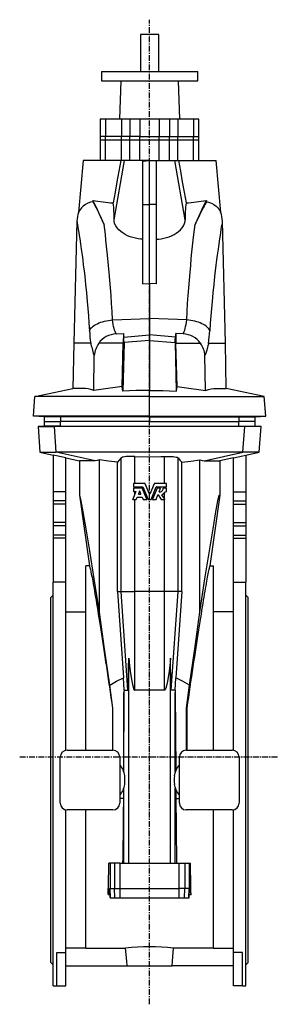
# Model space of a CAD drawing. Extents: x 390 to 2756, y 600 to 3814.
# Tile 3 of 3: x 2194 to 2756, y 1672 to 3814. Entities that reach past the tile are written whole.
import ezdxf

# ---------------------------------------------------------------- set-up
doc = ezdxf.new("R2010")
doc.units = 0
doc.linetypes.add('CENTERX2', pattern=[20.32, 12.7, -2.54, 2.54, -2.54])
doc.layers.get('0').update_dxf_attribs({"linetype": 'CONTINUOUS'})

msp = doc.modelspace()

# ---------------------------------------------------------------- linework, layer by layer
at = {"color": 7, "linetype": 'CENTERX2'}
for p, q in [((2477.1, 1671.6), (2477.1, 3813.5)), ((2755.5, 2209.5), (2193.8, 2209.5))]:
    msp.add_line(p, q, dxfattribs=at)
at = {"color": 7, "linetype": 'CONTINUOUS'}
for p, q in [((2457.1, 3781.5), (2457.1, 3700.5)), ((2497.1, 3781.5), (2457.1, 3781.5)), ((2497.1, 3700.5), (2497.1, 3781.5)), ((2372.1, 3700.5), (2372.1, 3680.5)), ((2372.1, 3700.5), (2582.1, 3700.5)), ((2582.1, 3680.5), (2582.1, 3700.5)), ((2372.1, 3680.5), (2582.1, 3680.5)), ((2414.1, 3680.5), (2411.2, 3597.5)), ((2543, 3597.5), (2540.2, 3680.5)), ((2369.6, 3597.5), (2369.6, 3559.5)), ((2381.2, 3597.5), (2369.6, 3597.5)), ((2415.7, 3597.5), (2381.2, 3597.5)), ((2381.2, 3597.5), (2381.2, 3559.5)), ((2434, 3597.5), (2415.7, 3597.5)), ((2415.7, 3597.5), (2415.7, 3559.5)), ((2456, 3597.5), (2434, 3597.5)), ((2434, 3597.5), (2434, 3559.5)), ((2498.2, 3597.5), (2456, 3597.5)), ((2456, 3597.5), (2456, 3559.5)), ((2520.2, 3597.5), (2498.2, 3597.5)), ((2498.2, 3597.5), (2498.2, 3559.5)), ((2538.5, 3597.5), (2520.2, 3597.5)), ((2520.2, 3597.5), (2520.2, 3559.5)), ((2573.1, 3597.5), (2538.5, 3597.5)), ((2538.5, 3597.5), (2538.5, 3559.5)), ((2584.6, 3597.5), (2573.1, 3597.5)), ((2573.1, 3597.5), (2573.1, 3559.5)), ((2584.6, 3559.5), (2584.6, 3597.5)), ((2369.6, 3559.5), (2369.6, 3552.5)), ((2381.2, 3559.5), (2369.6, 3559.5)), ((2415.7, 3559.5), (2381.2, 3559.5)), ((2381.2, 3552.5), (2381.2, 3559.5)), ((2434, 3559.5), (2415.7, 3559.5)), ((2415.7, 3552.5), (2415.7, 3559.5)), ((2456, 3559.5), (2434, 3559.5)), ((2434, 3552.5), (2434, 3559.5)), ((2456, 3559.5), (2498.2, 3559.5)), ((2456, 3552.5), (2456, 3559.5)), ((2498.2, 3552.5), (2498.2, 3559.5)), ((2498.2, 3559.5), (2520.2, 3559.5)), ((2520.2, 3552.5), (2520.2, 3559.5)), ((2520.2, 3559.5), (2538.5, 3559.5)), ((2538.5, 3552.5), (2538.5, 3559.5)), ((2538.5, 3559.5), (2573.1, 3559.5)), ((2573.1, 3552.5), (2573.1, 3559.5)), ((2573.1, 3559.5), (2584.6, 3559.5)), ((2584.6, 3552.5), (2584.6, 3559.5)), ((2369.6, 3552.5), (2369.6, 3507.5)), ((2369.6, 3552.5), (2381.2, 3552.5)), ((2381.2, 3507.5), (2381.2, 3552.5)), ((2381.2, 3552.5), (2415.7, 3552.5)), ((2415.7, 3507.5), (2415.7, 3552.5)), ((2415.7, 3552.5), (2434, 3552.5)), ((2434, 3552.5), (2456, 3552.5)), ((2434, 3507.5), (2434, 3552.5)), ((2456, 3507.5), (2456, 3552.5)), ((2456, 3552.5), (2498.2, 3552.5)), ((2498.2, 3507.5), (2498.2, 3552.5)), ((2498.2, 3552.5), (2520.2, 3552.5)), ((2520.2, 3507.5), (2520.2, 3552.5)), ((2520.2, 3552.5), (2538.5, 3552.5)), ((2538.5, 3507.5), (2538.5, 3552.5)), ((2538.5, 3552.5), (2573.1, 3552.5)), ((2573.1, 3507.5), (2573.1, 3552.5)), ((2573.1, 3552.5), (2584.6, 3552.5)), ((2584.6, 3507.5), (2584.6, 3552.5)), ((2332.1, 3507.5), (2322.2, 3394.2)), ((2414.1, 3507.5), (2332.1, 3507.5)), ((2399.6, 3378.1), (2422.3, 3507.5)), ((2422.3, 3507.5), (2414.1, 3507.5)), ((2477.1, 3507.5), (2422.3, 3507.5)), ((2462.1, 3506.1), (2477.1, 3507.5)), ((2462.1, 3411.8), (2462.1, 3506.1)), ((2492.1, 3506.1), (2477.1, 3507.5)), ((2477.1, 3411.8), (2477.1, 3507.5)), ((2477.1, 3507.5), (2531.9, 3507.5)), ((2492.1, 3411.8), (2492.1, 3506.1)), ((2531.9, 3507.5), (2540.2, 3507.5)), ((2554.6, 3378.1), (2531.9, 3507.5)), ((2540.2, 3507.5), (2622.1, 3507.5)), ((2632, 3394.2), (2622.1, 3507.5)), ((2353.4, 3420.5), (2353.4, 3417.4)), ((2462.1, 3239.1), (2462.1, 3411.8)), ((2462.1, 3411.8), (2477.1, 3411.8)), ((2477.1, 3239.5), (2477.1, 3411.8)), ((2492.1, 3411.8), (2477.1, 3411.8)), ((2492.1, 3239.1), (2492.1, 3411.8)), ((2600.8, 3420.5), (2600.8, 3417.4)), ((2318.6, 3375.6), (2311.6, 3109.5)), ((2642.6, 3109.5), (2635.7, 3375.6)), ((2462.1, 3239.1), (2477.1, 3239.5)), ((2477.1, 3239.5), (2477.1, 3163.8)), ((2492.1, 3239.1), (2477.1, 3239.5)), ((2396.4, 3160.6), (2477.1, 3163.8)), ((2477.1, 3163.8), (2477.1, 3128)), ((2557.9, 3160.6), (2477.1, 3163.8)), ((2404.1, 3129.9), (2420.2, 3130.6)), ((2420.2, 3130.6), (2419.7, 3109.5)), ((2420.6, 3123.2), (2477.1, 3128)), ((2477.1, 3128), (2477.1, 3115.4)), ((2533.6, 3123.2), (2477.1, 3128)), ((2534, 3130.6), (2534.5, 3109.5)), ((2550.2, 3129.9), (2534, 3130.6)), ((2311.6, 3109.5), (2309.9, 3011.6)), ((2348.6, 3109.5), (2311.6, 3109.5)), ((2419.7, 3109.5), (2366.2, 3109.5)), ((2417.3, 3015.9), (2419.7, 3109.5)), ((2421.7, 3111.2), (2418.9, 3005.1)), ((2477.1, 3115.4), (2421.7, 3111.2)), ((2477.1, 3115.4), (2477.1, 3007.1)), ((2477.1, 3115.4), (2532.5, 3111.2)), ((2532.5, 3111.2), (2535.3, 3005.1)), ((2536.9, 3015.9), (2534.5, 3109.5)), ((2534.5, 3109.5), (2588.1, 3109.5)), ((2605.6, 3109.5), (2642.6, 3109.5)), ((2644.3, 3011.6), (2642.6, 3109.5)), ((2355.3, 3006.8), (2356.4, 3083.1)), ((2598.9, 3006.8), (2597.8, 3083.1)), ((2227.1, 2994), (2309.9, 3011.6)), ((2477.1, 2994), (2477.1, 3007.1)), ((2727.1, 2994), (2644.3, 3011.6)), ((2224.1, 2951.1), (2227.1, 2994)), ((2477.1, 2994), (2227.1, 2994)), ((2477.1, 2994), (2727.1, 2994)), ((2477.1, 2951.1), (2477.1, 2994)), ((2730.1, 2951.1), (2727.1, 2994)), ((2247.1, 2949.5), (2224.1, 2951.1)), ((2477.1, 2951.1), (2224.1, 2951.1)), ((2247.1, 2949.5), (2247.1, 2939.5)), ((2282.6, 2949.5), (2247.1, 2949.5)), ((2247.1, 2939.5), (2247.1, 2929.5)), ((2247.1, 2939.5), (2282.5, 2939.5)), ((2282.6, 2939.5), (2282.5, 2939.5)), ((2282.5, 2929.5), (2282.5, 2939.5)), ((2318, 2949.5), (2282.6, 2949.5)), ((2282.6, 2949.5), (2282.6, 2949.5)), ((2282.6, 2949.5), (2282.6, 2939.5)), ((2477.1, 2939.5), (2282.6, 2939.5)), ((2477.1, 2949.5), (2318, 2949.5)), ((2477.1, 2951.1), (2730.1, 2951.1)), ((2477.1, 2949.5), (2477.1, 2951.1)), ((2477.1, 2949.5), (2636.2, 2949.5)), ((2477.1, 2949.5), (2477.1, 2939.5)), ((2477.1, 2939.5), (2671.7, 2939.5)), ((2636.2, 2949.5), (2671.7, 2949.5)), ((2671.7, 2949.5), (2707.1, 2949.5)), ((2671.7, 2949.5), (2671.7, 2949.5)), ((2671.7, 2949.5), (2671.7, 2939.5)), ((2671.7, 2939.5), (2671.7, 2939.5)), ((2671.7, 2929.5), (2671.7, 2939.5)), ((2707.1, 2939.5), (2671.7, 2939.5)), ((2707.1, 2949.5), (2730.1, 2951.1)), ((2707.1, 2939.5), (2707.1, 2949.5)), ((2707.1, 2929.5), (2707.1, 2939.5)), ((2247.1, 2929.5), (2234.2, 2928.5)), ((2234.2, 2928.5), (2238.1, 2872.5)), ((2234.2, 2928.5), (2269.8, 2928.5)), ((2282.5, 2929.5), (2247.1, 2929.5)), ((2269.8, 2928.5), (2282.5, 2929.5)), ((2684.5, 2928.5), (2269.8, 2928.5)), ((2273.6, 2872.5), (2269.8, 2928.5)), ((2282.5, 2929.5), (2671.7, 2929.5)), ((2671.7, 2929.5), (2707.1, 2929.5)), ((2684.5, 2928.5), (2671.7, 2929.5)), ((2680.6, 2872.5), (2684.5, 2928.5)), ((2720.1, 2928.5), (2684.5, 2928.5)), ((2720.1, 2928.5), (2707.1, 2929.5)), ((2716.1, 2872.5), (2720.1, 2928.5)), ((2238.1, 2872.5), (2267.1, 2866.3)), ((2238.1, 2872.5), (2273.6, 2872.5)), ((2680.6, 2872.5), (2273.6, 2872.5)), ((2358.4, 2854.2), (2273.6, 2872.5)), ((2595.8, 2854.2), (2680.6, 2872.5)), ((2716.1, 2872.5), (2680.6, 2872.5)), ((2687.1, 2866.3), (2716.1, 2872.5)), ((2267.1, 2866.4), (2267.1, 2786.6)), ((2294.6, 2786.6), (2294.6, 2860.5)), ((2294.6, 2860.4), (2324.1, 2854.2)), ((2324.1, 2854.2), (2324.1, 2778.9)), ((2367.8, 2524.6), (2367.8, 2856.3)), ((2406.8, 2569.5), (2406.8, 2850.8)), ((2415, 2569.5), (2415, 2860.2)), ((2444.7, 2804.5), (2444.7, 2863.5)), ((2509.6, 2804.5), (2509.6, 2863.5)), ((2539.3, 2569.5), (2539.3, 2860.2)), ((2547.4, 2569.5), (2547.4, 2850.8)), ((2586.5, 2524.6), (2586.5, 2856.3)), ((2659.6, 2860.4), (2630.1, 2854.2)), ((2630.1, 2854.2), (2630.1, 2778.9)), ((2659.6, 2786.6), (2659.6, 2860.5)), ((2687.1, 2866.4), (2687.1, 2786.6)), ((2267.1, 2786.6), (2267.1, 2766.7)), ((2294.6, 2786.6), (2267.1, 2786.6)), ((2294.6, 2766.7), (2294.6, 2786.6)), ((2447, 2786.9), (2440.2, 2770.4)), ((2442.1, 2804.1), (2442.1, 2797.6)), ((2442.1, 2794.2), (2442.1, 2787.8)), ((2467.1, 2804.5), (2442.5, 2804.5)), ((2442.5, 2797.3), (2462.2, 2797.3)), ((2460.5, 2794.6), (2442.5, 2794.6)), ((2442.5, 2787.4), (2446.7, 2787.4)), ((2444.7, 2794.6), (2444.7, 2797.3)), ((2444.7, 2781.2), (2444.7, 2787.4)), ((2455.1, 2787.7), (2452.8, 2782.1)), ((2458.1, 2782.1), (2455.8, 2787.7)), ((2470.7, 2770.4), (2460.8, 2794.4)), ((2462.6, 2797), (2473.7, 2770.1)), ((2476.8, 2781.5), (2467.4, 2804.2)), ((2486.9, 2804.2), (2477.5, 2781.5)), ((2480.5, 2770.1), (2491.7, 2797)), ((2493.4, 2794.4), (2483.5, 2770.4)), ((2513.7, 2804.5), (2487.2, 2804.5)), ((2492, 2797.3), (2513.7, 2797.3)), ((2500.8, 2794.6), (2493.8, 2794.6)), ((2498, 2786.5), (2501.1, 2794.1)), ((2513.7, 2794.6), (2506.9, 2794.6)), ((2509.6, 2794.6), (2509.6, 2797.3)), ((2509.6, 2771.2), (2509.6, 2784.6)), ((2511.7, 2787.4), (2513.7, 2787.4)), ((2514.1, 2797.6), (2514.1, 2804.1)), ((2514.1, 2787.8), (2514.1, 2794.2)), ((2659.6, 2766.7), (2659.6, 2786.6)), ((2659.6, 2786.6), (2687.1, 2786.6)), ((2687.1, 2786.6), (2687.1, 2766.7)), ((2267.1, 2766.7), (2267.1, 2759.4)), ((2294.6, 2766.7), (2267.1, 2766.7)), ((2294.6, 2759.4), (2294.6, 2766.7)), ((2324.1, 2778.9), (2345.7, 2625.3)), ((2440.5, 2769.9), (2447.5, 2769.9)), ((2444.7, 2569.5), (2444.7, 2769.9)), ((2447.9, 2770.1), (2449.8, 2774.7)), ((2450.1, 2774.9), (2460.8, 2774.9)), ((2453.1, 2781.6), (2457.8, 2781.6)), ((2461.2, 2774.7), (2463.1, 2770.1)), ((2463.4, 2769.9), (2470.4, 2769.9)), ((2474.1, 2769.9), (2480.2, 2769.9)), ((2483.8, 2769.9), (2490.9, 2769.9)), ((2491.2, 2770.1), (2495.3, 2780.1)), ((2496, 2780.2), (2502.4, 2770.1)), ((2502.7, 2769.9), (2509.7, 2769.9)), ((2510, 2770.4), (2503.9, 2780.1)), ((2509.6, 2569.5), (2509.6, 2769.9)), ((2630.1, 2778.9), (2608.5, 2625.3)), ((2659.6, 2759.4), (2659.6, 2766.7)), ((2659.6, 2766.7), (2687.1, 2766.7)), ((2687.1, 2766.7), (2687.1, 2759.4)), ((2267.1, 2759.4), (2267.1, 2719.5)), ((2294.6, 2759.4), (2267.1, 2759.4)), ((2294.6, 2719.5), (2294.6, 2759.4)), ((2659.6, 2719.5), (2659.6, 2759.4)), ((2659.6, 2759.4), (2687.1, 2759.4)), ((2687.1, 2759.4), (2687.1, 2719.5)), ((2267.1, 2719.5), (2267.1, 2712.2)), ((2294.6, 2719.5), (2267.1, 2719.5)), ((2267.1, 2712.2), (2267.1, 2692.3)), ((2294.6, 2712.2), (2267.1, 2712.2)), ((2294.6, 2712.2), (2294.6, 2719.5)), ((2294.6, 2692.3), (2294.6, 2712.2)), ((2659.6, 2712.2), (2659.6, 2719.5)), ((2659.6, 2719.5), (2687.1, 2719.5)), ((2659.6, 2692.3), (2659.6, 2712.2)), ((2659.6, 2712.2), (2687.1, 2712.2)), ((2687.1, 2719.5), (2687.1, 2712.2)), ((2687.1, 2712.2), (2687.1, 2692.3)), ((2267.1, 2692.3), (2267.1, 2686)), ((2294.6, 2692.3), (2267.1, 2692.3)), ((2267.1, 2686), (2267.1, 2589.8)), ((2294.6, 2686), (2267.1, 2686)), ((2294.6, 2686), (2294.6, 2692.3)), ((2294.6, 2589.8), (2294.6, 2686)), ((2659.6, 2686), (2659.6, 2692.3)), ((2659.6, 2692.3), (2687.1, 2692.3)), ((2659.6, 2589.8), (2659.6, 2686)), ((2659.6, 2686), (2687.1, 2686)), ((2687.1, 2692.3), (2687.1, 2686)), ((2687.1, 2686), (2687.1, 2589.8)), ((2345.7, 2625.3), (2338.1, 2625.3)), ((2338.1, 2224.5), (2338.1, 2625.3)), ((2608.5, 2625.3), (2616.1, 2625.3)), ((2616.1, 2224.5), (2616.1, 2625.3)), ((2267.1, 1712), (2267.1, 2589.8)), ((2294.6, 2589.8), (2267.1, 2589.8)), ((2294.6, 2224.2), (2294.6, 2589.8)), ((2659.6, 2224.2), (2659.6, 2589.8)), ((2659.6, 2589.8), (2687.1, 2589.8)), ((2687.1, 1712), (2687.1, 2589.8)), ((2267.1, 2561.5), (2262.1, 2556.5)), ((2262.1, 1762.5), (2262.1, 2556.5)), ((2406.8, 2569.5), (2415, 2569.5)), ((2406.8, 2569.5), (2420.3, 2381.6)), ((2415, 2569.5), (2444.7, 2569.5)), ((2429.8, 2354.9), (2415, 2569.5)), ((2509.6, 2569.5), (2444.7, 2569.5)), ((2444.7, 2354.9), (2444.7, 2569.5)), ((2539.3, 2569.5), (2509.6, 2569.5)), ((2509.6, 2354.9), (2509.6, 2569.5)), ((2524.4, 2354.9), (2539.3, 2569.5)), ((2547.4, 2569.5), (2534, 2381.6)), ((2547.4, 2569.5), (2539.3, 2569.5)), ((2692.1, 2556.5), (2687.1, 2561.5)), ((2692.1, 1762.5), (2692.1, 2556.5)), ((2294.6, 2525.3), (2338.1, 2525.3)), ((2659.6, 2525.3), (2616.1, 2525.3)), ((2431.6, 1978.5), (2431.6, 2424.7)), ((2522.6, 1978.5), (2522.6, 2424.7)), ((2421.3, 2354.9), (2420.3, 2381.6)), ((2532.9, 2354.9), (2534, 2381.6)), ((2397, 2315.8), (2390.2, 2365.6)), ((2557.3, 2315.8), (2564.1, 2365.6)), ((2421.2, 2349.6), (2420.2, 2179.3)), ((2421.3, 2354.9), (2421.2, 2349.6)), ((2421.2, 2176.7), (2421.2, 2349.6)), ((2421.3, 2354.9), (2429.8, 2354.9)), ((2509.6, 2354.9), (2444.7, 2354.9)), ((2532.9, 2354.9), (2524.4, 2354.9)), ((2532.9, 2354.9), (2533.1, 2349.6)), ((2533.1, 2176.7), (2533.1, 2349.6)), ((2533.1, 2349.6), (2534.1, 2179.3)), ((2397, 2315.8), (2396.1, 2315.7)), ((2396.6, 2224.5), (2397, 2315.8)), ((2557.6, 2224.5), (2557.3, 2315.8)), ((2557.3, 2315.8), (2558.1, 2315.7)), ((2282.1, 2109.5), (2282.1, 2209.5)), ((2297.1, 2224.5), (2397.1, 2224.5)), ((2412.1, 2209.5), (2412.1, 2109.5)), ((2542.1, 2109.5), (2542.1, 2209.5)), ((2557.1, 2224.5), (2657.1, 2224.5)), ((2672.1, 2209.5), (2672.1, 2109.5)), ((2421.2, 1978.5), (2421.2, 2142.2)), ((2533.1, 1978.5), (2533.1, 2142.2)), ((2420, 2139.1), (2419.8, 2119.4)), ((2534.3, 2139.1), (2534.4, 2119.4)), ((2419.8, 2119.4), (2412.1, 2119.4)), ((2534.4, 2119.4), (2542.1, 2119.4)), ((2294.6, 1784.6), (2294.6, 2094.7)), ((2397.1, 2094.5), (2297.1, 2094.5)), ((2338.1, 1793.6), (2338.1, 2094.5)), ((2657.1, 2094.5), (2557.1, 2094.5)), ((2616.1, 1793.6), (2616.1, 2094.5)), ((2659.6, 1784.6), (2659.6, 2094.7)), ((2391.2, 1978.5), (2388.3, 1978.5)), ((2391.2, 1978.5), (2391.2, 1923.5)), ((2400.7, 1978.5), (2391.2, 1978.5)), ((2412.6, 1978.5), (2400.7, 1978.5)), ((2400.7, 1978.5), (2400.7, 1923.5)), ((2412.6, 1978.5), (2541.7, 1978.5)), ((2412.6, 1923.5), (2412.6, 1978.5)), ((2541.7, 1978.5), (2553.6, 1978.5)), ((2541.7, 1923.5), (2541.7, 1978.5)), ((2553.6, 1978.5), (2563, 1978.5)), ((2553.6, 1978.5), (2553.6, 1923.5)), ((2563, 1978.5), (2563, 1923.5)), ((2563, 1978.5), (2566, 1978.5)), ((2389.8, 1916.5), (2386.8, 1910.5)), ((2386.8, 1910.5), (2390.9, 1910.5)), ((2389.8, 1916.5), (2390, 1923.5)), ((2390.7, 1916.5), (2389.8, 1916.5)), ((2390, 1923.5), (2390.4, 1923.5)), ((2390.4, 1923.5), (2391.1, 1903.5)), ((2390.4, 1923.5), (2391.1, 1923.5)), ((2390.4, 1923.5), (2390.4, 1923.5)), ((2391.1, 1903.5), (2390.4, 1923.5)), ((2391.8, 1903.5), (2391.1, 1923.5)), ((2391.1, 1923.5), (2391.2, 1923.5)), ((2391.2, 1923.5), (2400.7, 1923.5)), ((2400.7, 1923.5), (2412.6, 1923.5)), ((2401.4, 1903.5), (2400.7, 1923.5)), ((2412.6, 1923.5), (2541.7, 1923.5)), ((2412.6, 1903.5), (2412.6, 1923.5)), ((2553.6, 1923.5), (2541.7, 1923.5)), ((2541.7, 1903.5), (2541.7, 1923.5)), ((2552.9, 1903.5), (2553.6, 1923.5)), ((2563, 1923.5), (2553.6, 1923.5)), ((2562.4, 1903.5), (2563.1, 1923.5)), ((2563, 1923.5), (2563.1, 1923.5)), ((2563.1, 1903.5), (2563.8, 1923.5)), ((2563.1, 1923.5), (2563.8, 1923.5)), ((2563.1, 1903.5), (2563.8, 1923.5)), ((2563.4, 1910.5), (2567.5, 1910.5)), ((2564.5, 1916.5), (2563.6, 1916.5)), ((2564.3, 1923.5), (2563.8, 1923.5)), ((2563.8, 1923.5), (2563.8, 1923.5)), ((2564.5, 1916.5), (2564.3, 1923.5)), ((2564.5, 1916.5), (2567.5, 1910.5)), ((2391.1, 1903.5), (2391.8, 1903.5)), ((2391.1, 1903.5), (2391.1, 1903.5)), ((2391.8, 1903.5), (2401.4, 1903.5)), ((2401.4, 1903.5), (2412.6, 1903.5)), ((2412.6, 1903.5), (2541.7, 1903.5)), ((2541.7, 1903.5), (2552.9, 1903.5)), ((2552.9, 1903.5), (2562.4, 1903.5)), ((2562.4, 1903.5), (2563.1, 1903.5)), ((2563.1, 1903.5), (2563.1, 1903.5)), ((2274.6, 1784.6), (2294.6, 1784.6)), ((2274.6, 1712), (2274.6, 1784.6)), ((2338.1, 1793.6), (2294.6, 1793.6)), ((2294.6, 1712), (2294.6, 1784.6)), ((2338.1, 1793.6), (2424.7, 1793.6)), ((2616.1, 1793.6), (2529.5, 1793.6)), ((2616.1, 1793.6), (2659.6, 1793.6)), ((2679.6, 1784.6), (2659.6, 1784.6)), ((2659.6, 1712), (2659.6, 1784.6)), ((2679.6, 1712), (2679.6, 1784.6)), ((2262.1, 1762.5), (2267.1, 1757.5)), ((2687.1, 1757.5), (2692.1, 1762.5)), ((2294.6, 1755.5), (2428.1, 1755.5)), ((2428.1, 1755.5), (2526.1, 1755.5)), ((2659.6, 1755.5), (2526.1, 1755.5)), ((2267.1, 1712), (2274.6, 1712)), ((2274.6, 1712), (2294.6, 1712)), ((2679.6, 1712), (2659.6, 1712)), ((2679.6, 1712), (2687.1, 1712))]:
    msp.add_line(p, q, dxfattribs=at)
for points in [[(2414.1, 3507.5), (2410, 3484.3), (2405.9, 3461.1), (2401.8, 3438), (2397.8, 3415)], [(2540.2, 3507.5), (2544.2, 3484.3), (2548.3, 3461.1), (2552.4, 3438), (2556.5, 3415)], [(2353.4, 3417.4), (2348.5, 3416.3), (2342.4, 3414.1), (2337, 3411.2), (2332.5, 3407.9), (2328.7, 3404.2), (2326.3, 3401.2), (2324.3, 3398.2), (2323, 3395.8), (2322.5, 3394.7), (2322.2, 3394.1), (2322.2, 3394.2)], [(2378, 3367.9), (2373.9, 3377.1), (2370, 3385.6), (2366.5, 3393.2), (2363.3, 3400.1), (2360.3, 3406.3), (2357.7, 3411.8), (2355.4, 3416.5), (2353.4, 3420.5)], [(2353.4, 3417.4), (2354.9, 3414.8), (2356.6, 3411.7), (2358.6, 3408.1), (2360.7, 3404), (2364.4, 3396.8), (2368.5, 3388.4), (2371.5, 3382.1), (2374.7, 3375.3), (2378, 3367.9)], [(2576.2, 3367.9), (2580.4, 3377.1), (2584.2, 3385.6), (2587.7, 3393.2), (2591, 3400.1), (2593.9, 3406.3), (2596.6, 3411.8), (2598.9, 3416.5), (2600.8, 3420.5)], [(2600.8, 3417.4), (2599.3, 3414.8), (2597.6, 3411.7), (2595.7, 3408.1), (2593.5, 3404), (2589.9, 3396.8), (2585.7, 3388.4), (2582.7, 3382.1), (2579.6, 3375.3), (2576.2, 3367.9)], [(2600.8, 3417.4), (2605.7, 3416.3), (2611.8, 3414.1), (2617.2, 3411.2), (2621.8, 3407.9), (2625.5, 3404.2), (2628, 3401.2), (2629.9, 3398.2), (2631.2, 3395.8), (2631.8, 3394.7), (2632, 3394.1), (2632, 3394.2)], [(2318.6, 3375.6), (2318.6, 3375.5), (2318.9, 3374.1), (2319.3, 3371.4), (2320, 3367.3), (2320.9, 3361.9), (2321.7, 3356.8), (2322.6, 3350.9), (2323.6, 3344.3), (2324.7, 3336.9), (2326.3, 3326.3), (2328, 3314.6), (2329.8, 3301.6), (2331.2, 3290.9), (2332.6, 3279.5), (2334.1, 3267.5), (2335.6, 3254.8), (2337.5, 3237.7), (2339.4, 3219.6), (2341.2, 3200.5), (2342.5, 3185.3), (2343.7, 3169.5), (2344.9, 3153.3), (2346, 3136.7)], [(2396.4, 3160.6), (2395.3, 3178.7), (2394.2, 3196.4), (2393, 3213.7), (2391.8, 3230.4), (2390.5, 3247.1), (2389.1, 3263.3), (2387.7, 3278.8), (2386.2, 3293.7), (2384.8, 3307.7), (2383.4, 3321.1), (2382, 3333.7), (2380.6, 3345.9), (2379.3, 3357.3), (2378, 3367.9)], [(2462.1, 3336.1), (2457.1, 3336.4), (2452.3, 3337), (2446.2, 3338), (2440.3, 3339.5), (2434.8, 3341.3), (2429.2, 3343.6), (2424, 3346.2), (2419.2, 3349), (2414.2, 3352.7), (2410, 3356.6), (2406.4, 3360.6), (2403.1, 3365.4), (2400.9, 3370.4), (2399.8, 3375.3), (2399.6, 3378.1)], [(2492.1, 3336.1), (2497.1, 3336.4), (2502, 3337), (2508.1, 3338), (2513.9, 3339.5), (2519.4, 3341.3), (2525.1, 3343.6), (2530.3, 3346.2), (2535, 3349), (2540, 3352.7), (2544.3, 3356.6), (2547.8, 3360.6), (2551.1, 3365.4), (2553.3, 3370.4), (2554.5, 3375.3), (2554.6, 3378.1)], [(2557.9, 3160.6), (2558.9, 3178.7), (2560, 3196.4), (2561.2, 3213.7), (2562.5, 3230.4), (2563.8, 3247.1), (2565.2, 3263.3), (2566.6, 3278.8), (2568, 3293.7), (2569.4, 3307.7), (2570.8, 3321.1), (2572.2, 3333.7), (2573.6, 3345.9), (2575, 3357.3), (2576.2, 3367.9)], [(2635.6, 3375.6), (2635.6, 3375.5), (2635.4, 3374.1), (2634.9, 3371.4), (2634.3, 3367.3), (2633.4, 3361.9), (2632.6, 3356.8), (2631.6, 3350.9), (2630.6, 3344.3), (2629.5, 3336.9), (2627.9, 3326.3), (2626.3, 3314.6), (2624.5, 3301.6), (2623.1, 3290.9), (2621.6, 3279.5), (2620.1, 3267.5), (2618.6, 3254.8), (2616.8, 3237.7), (2614.9, 3219.6), (2613.1, 3200.5), (2611.8, 3185.3), (2610.5, 3169.5), (2609.3, 3153.3), (2608.2, 3136.7)], [(2346, 3136.7), (2347, 3138.8), (2348.3, 3140.9), (2349.9, 3143), (2351.9, 3145), (2354.3, 3147), (2356.9, 3148.8), (2359.9, 3150.6), (2363.2, 3152.2), (2366.7, 3153.8), (2370.4, 3155.2), (2374.4, 3156.5), (2378.5, 3157.6), (2382.8, 3158.6), (2387.2, 3159.4), (2391.8, 3160.1), (2396.4, 3160.6)], [(2404.1, 3129.9), (2401.7, 3135.3), (2400.6, 3138.4), (2399.6, 3141.9), (2398.6, 3146), (2397.7, 3150.5), (2397, 3155.4), (2396.4, 3160.6)], [(2550.2, 3129.9), (2552.6, 3135.3), (2553.7, 3138.4), (2554.6, 3141.9), (2555.6, 3146), (2556.5, 3150.5), (2557.3, 3155.4), (2557.9, 3160.6)], [(2608.2, 3136.7), (2607.3, 3138.8), (2606, 3140.9), (2604.3, 3143), (2602.3, 3145), (2600, 3147), (2597.3, 3148.8), (2594.3, 3150.6), (2591.1, 3152.2), (2587.6, 3153.8), (2583.8, 3155.2), (2579.9, 3156.5), (2575.7, 3157.6), (2571.4, 3158.6), (2567, 3159.4), (2562.5, 3160.1), (2557.9, 3160.6)], [(2348.6, 3109.5), (2348.7, 3109.3), (2349.2, 3107.8), (2350, 3104.4), (2350.8, 3101), (2352.5, 3094.3), (2354.4, 3088.3), (2356.4, 3083.1)], [(2421.7, 3111.2), (2421.2, 3117.1), (2420.6, 3123.2)], [(2532.5, 3111.2), (2533.1, 3117.1), (2533.6, 3123.2)], [(2605.6, 3109.5), (2605.5, 3109.3), (2605.1, 3107.8), (2604.3, 3104.4), (2603.5, 3101), (2601.7, 3094.3), (2599.8, 3088.3), (2597.8, 3083.1)], [(2355.3, 3006.8), (2348.8, 3009.1), (2342.9, 3010.5), (2337.3, 3011.2), (2332.3, 3011.4), (2327.7, 3011.4), (2323.6, 3011.5), (2320.1, 3011.5), (2317, 3011.5), (2313.9, 3011.5), (2311.7, 3011.5), (2310.4, 3011.5), (2309.9, 3011.6)], [(2417.3, 3015.9), (2401.7, 3013.6), (2386.2, 3011.2), (2370.7, 3009), (2355.3, 3006.8)], [(2418.9, 3005.1), (2418.1, 3010.7), (2417.3, 3015.9)], [(2477.1, 3007.1), (2462.6, 3007.1), (2448, 3006.8), (2418.9, 3005.1)], [(2477.1, 3007.1), (2491.7, 3007.1), (2506.2, 3006.8), (2535.3, 3005.1)], [(2535.3, 3005.1), (2536.1, 3010.7), (2536.9, 3015.9)], [(2536.9, 3015.9), (2552.5, 3013.6), (2568, 3011.2), (2583.5, 3009), (2598.9, 3006.8)], [(2598.9, 3006.8), (2605.4, 3009.1), (2611.4, 3010.5), (2616.9, 3011.2), (2621.9, 3011.4), (2626.5, 3011.4), (2630.6, 3011.5), (2634.2, 3011.5), (2637.2, 3011.5), (2640.3, 3011.5), (2642.5, 3011.5), (2643.9, 3011.5), (2644.3, 3011.6)], [(2294.6, 2860.5), (2274, 2864.9), (2267.1, 2866.4)], [(2358.4, 2854.2), (2350.6, 2854.2), (2343.8, 2854.2), (2338, 2854.2), (2333.2, 2854.2), (2329.4, 2854.2), (2326.6, 2854.2), (2324.9, 2854.2), (2324.1, 2854.2)], [(2367.8, 2856.3), (2363, 2854.7), (2358.4, 2854.2)], [(2406.8, 2850.8), (2387.2, 2853.4), (2367.8, 2856.3)], [(2415, 2860.2), (2410.9, 2855.2), (2406.8, 2850.8)], [(2444.7, 2863.5), (2439.7, 2863.6), (2434.9, 2863.6), (2430.3, 2863.4), (2426.2, 2863.2), (2422.5, 2862.7), (2419.5, 2862.2), (2417.1, 2861.5), (2415.5, 2860.7), (2415, 2860.2)], [(2444.7, 2863.5), (2473, 2862.8), (2501.3, 2863.2), (2509.6, 2863.5)], [(2509.6, 2863.5), (2514.5, 2863.6), (2519.4, 2863.6), (2523.9, 2863.4), (2528.1, 2863.2), (2531.7, 2862.7), (2534.8, 2862.2), (2537.1, 2861.5), (2538.7, 2860.7), (2539.3, 2860.2)], [(2539.3, 2860.2), (2543.3, 2855.2), (2547.4, 2850.8)], [(2547.4, 2850.8), (2567, 2853.4), (2586.5, 2856.3)], [(2586.5, 2856.3), (2591.3, 2854.7), (2595.8, 2854.2)], [(2595.8, 2854.2), (2603.6, 2854.2), (2610.4, 2854.2), (2616.2, 2854.2), (2621, 2854.2), (2624.8, 2854.2), (2627.6, 2854.2), (2629.4, 2854.2), (2630.1, 2854.2)], [(2659.6, 2860.5), (2680.2, 2864.9), (2687.1, 2866.4)], [(2367.8, 2524.6), (2356.4, 2597.2), (2346.8, 2657.8), (2338.9, 2706.3), (2332.6, 2742.6), (2328.1, 2766.9), (2325.3, 2778.9), (2324.1, 2778.9)], [(2586.5, 2524.6), (2597.8, 2597.2), (2607.4, 2657.8), (2615.4, 2706.3), (2621.6, 2742.6), (2626.1, 2766.9), (2629, 2778.9), (2630.1, 2778.9)], [(2345.7, 2625.3), (2346, 2624.9), (2346.3, 2624), (2346.7, 2622.8), (2347.1, 2621.3), (2347.6, 2619.4), (2348.1, 2617.2), (2348.7, 2614.6), (2349.3, 2611.7), (2350, 2608.4), (2350.7, 2604.7), (2351.5, 2600.8), (2352.3, 2596.5), (2353.1, 2591.8), (2354, 2586.9), (2355, 2581.6), (2355.9, 2576), (2357, 2570.1), (2358, 2563.9), (2359.1, 2557.3), (2360.3, 2550.5), (2361.4, 2543.4), (2362.6, 2536), (2363.9, 2528.3), (2365.2, 2520.3), (2366.5, 2512.1), (2367.8, 2503.6), (2369.2, 2494.9), (2370.6, 2485.9), (2372.1, 2476.7), (2373.5, 2467.2), (2375, 2457.6), (2376.5, 2447.7), (2378.1, 2437.6), (2379.6, 2427.3), (2381.2, 2416.8), (2382.8, 2406.2), (2384.4, 2395.4), (2386.1, 2384.4), (2387.7, 2373.3), (2389.4, 2362), (2391, 2350.6), (2392.7, 2339.1), (2394.4, 2327.5), (2396.1, 2315.7)], [(2608.5, 2625.3), (2608.2, 2624.9), (2607.9, 2624), (2607.5, 2622.8), (2607.1, 2621.3), (2606.6, 2619.4), (2606.1, 2617.2), (2605.5, 2614.6), (2604.9, 2611.7), (2604.2, 2608.4), (2603.5, 2604.7), (2602.8, 2600.8), (2602, 2596.5), (2601.1, 2591.8), (2600.2, 2586.9), (2599.3, 2581.6), (2598.3, 2576), (2597.3, 2570.1), (2596.2, 2563.9), (2595.1, 2557.3), (2594, 2550.5), (2592.8, 2543.4), (2591.6, 2536), (2590.4, 2528.3), (2589.1, 2520.3), (2587.8, 2512.1), (2586.4, 2503.6), (2585, 2494.9), (2583.6, 2485.9), (2582.2, 2476.7), (2580.7, 2467.2), (2579.2, 2457.6), (2577.7, 2447.7), (2576.2, 2437.6), (2574.6, 2427.3), (2573, 2416.8), (2571.4, 2406.2), (2569.8, 2395.4), (2568.2, 2384.4), (2566.5, 2373.3), (2564.9, 2362), (2563.2, 2350.6), (2561.5, 2339.1), (2559.8, 2327.5), (2558.1, 2315.7)], [(2390.2, 2365.6), (2378.9, 2445.2), (2367.8, 2524.6)], [(2564.1, 2365.6), (2575.3, 2445.2), (2586.5, 2524.6)], [(2429.8, 2354.9), (2429.8, 2355), (2429.9, 2355.1), (2429.9, 2355.4), (2430.1, 2356.6), (2430.2, 2359.2), (2430.3, 2362), (2430.6, 2369.4), (2430.8, 2376.9), (2430.9, 2384.5), (2431.3, 2404.6), (2431.6, 2424.7)], [(2431.6, 2424.7), (2433.4, 2408), (2435.5, 2391.3), (2438.1, 2374.7), (2439.5, 2367), (2441.6, 2359.5), (2442.3, 2357.6), (2443.2, 2355.9), (2443.9, 2355.3), (2444.3, 2355), (2444.7, 2354.9)], [(2522.6, 2424.7), (2520.8, 2408), (2518.7, 2391.3), (2516.2, 2374.7), (2514.7, 2367), (2512.7, 2359.5), (2512, 2357.6), (2511, 2355.9), (2510.4, 2355.3), (2509.9, 2355), (2509.6, 2354.9)], [(2524.4, 2354.9), (2524.4, 2355), (2524.4, 2355.1), (2524.3, 2355.4), (2524.2, 2356.6), (2524, 2359.2), (2523.9, 2362), (2523.6, 2369.4), (2523.5, 2376.9), (2523.3, 2384.5), (2522.9, 2404.6), (2522.6, 2424.7)], [(2390.2, 2365.6), (2405.2, 2374.4), (2420.3, 2381.6)], [(2564.1, 2365.6), (2549, 2374.4), (2534, 2381.6)], [(2396.1, 2315.7), (2396.2, 2303.7), (2396.2, 2291.6), (2396.3, 2279.4), (2396.3, 2267.2), (2396.3, 2254.9), (2396.4, 2242.6), (2396.4, 2230.2), (2396.4, 2224.5)], [(2558.1, 2315.7), (2558, 2303.7), (2558, 2291.6), (2558, 2279.4), (2557.9, 2267.2), (2557.9, 2254.9), (2557.9, 2242.6), (2557.9, 2230.2), (2557.9, 2224.5)], [(2419.8, 2119.4), (2419.8, 2106.9), (2419.7, 2094.5), (2419.6, 2082.2), (2419.5, 2070.1), (2419.3, 2058), (2419.2, 2046.1), (2419.1, 2034.4), (2418.9, 2022.8), (2418.8, 2011.4), (2418.6, 2000.2), (2418.4, 1989.2), (2418.3, 1978.5)], [(2534.4, 2119.4), (2534.5, 2106.9), (2534.6, 2094.5), (2534.7, 2082.2), (2534.8, 2070.1), (2534.9, 2058), (2535, 2046.1), (2535.2, 2034.4), (2535.3, 2022.8), (2535.5, 2011.4), (2535.6, 2000.2), (2535.8, 1989.2), (2536, 1978.5)], [(2386.8, 1910.5), (2387, 1919.4), (2387.2, 1928.7), (2387.5, 1938.1), (2387.7, 1947.9), (2387.9, 1957.8), (2388.1, 1968), (2388.3, 1978.5)], [(2567.5, 1910.5), (2567.2, 1919.4), (2567, 1928.7), (2566.8, 1938.1), (2566.6, 1947.9), (2566.4, 1957.8), (2566.2, 1968), (2566, 1978.5)], [(2428.1, 1755.5), (2427.2, 1765.3), (2424.7, 1793.6)], [(2526.1, 1755.5), (2527, 1765.3), (2529.5, 1793.6)]]:
    msp.add_lwpolyline(points, dxfattribs=at)
for centre, radius, start, end in [((2435.1, 3898.8), 485.3, 260.31, 265.5861), ((2152.8, 3384.2), 246.9, 358.5733, 7.1641), ((2801.4, 3384.2), 246.9, 172.8359, 181.4267), ((2519.1, 3898.8), 485.3, 274.4139, 279.69), ((2373.9, 3374.4), 55.4, 159.0189, 178.7112), ((2582.7, 3374.8), 53, 0.8662, 21.4478), ((2729.6, 3159.4), 384.2, 183.3809, 187.4669), ((2405.1, 3082.7), 47.2, 91.2441, 145.5392), ((2548.8, 3133.3), 128.6, 181.1925, 184.4993), ((2405.5, 3133.3), 128.6, 355.5007, 358.8075), ((2549.2, 3082.7), 47.2, 34.4608, 88.7559), ((2224.6, 3159.4), 384.2, 352.5331, 356.6191), ((2413, 3077.2), 56.9, 145.4163, 173.9899), ((2541.2, 3077.2), 56.9, 6.0101, 34.5837), ((2442.5, 2804.1), 0.36, 90, 180), ((2442.5, 2797.6), 0.36, 180, 270), ((2442.5, 2794.2), 0.36, 90, 180), ((2442.5, 2787.8), 0.36, 180, 270), ((2446.7, 2787), 0.36, 337.5, 90), ((2455.5, 2787.5), 0.36, 22.5, 157.5), ((2460.5, 2794.2), 0.36, 22.5, 90), ((2462.2, 2796.9), 0.36, 22.5, 90), ((2467.1, 2804.1), 0.36, 22.5, 90), ((2487.2, 2804.1), 0.36, 90, 157.5), ((2492, 2796.9), 0.36, 90, 157.5), ((2493.8, 2794.2), 0.36, 90, 157.5), ((2498.3, 2786.4), 0.36, 157.5, 267.7158), ((2498.6, 2793.9), 7.92, 267.7158, 2.1429), ((2500.8, 2794.2), 0.36, 337.5, 90), ((2498.6, 2793.9), 14.4, 292.2564, 332.1713), ((2506.9, 2794.2), 0.36, 90, 182.1429), ((2511.7, 2787), 0.36, 90, 152.1713), ((2513.7, 2804.1), 0.36, 0, 90), ((2513.7, 2797.6), 0.36, 270, 0), ((2513.7, 2794.2), 0.36, 0, 90), ((2513.7, 2787.8), 0.36, 270, 0), ((2440.5, 2770.3), 0.36, 157.5, 270), ((2447.5, 2770.3), 0.36, 270, 337.5), ((2450.1, 2774.6), 0.36, 90, 157.5), ((2453.1, 2782), 0.36, 157.5, 270), ((2457.8, 2782), 0.36, 270, 22.5), ((2460.8, 2774.6), 0.36, 22.5, 90), ((2463.4, 2770.3), 0.36, 202.5, 270), ((2470.4, 2770.3), 0.36, 270, 22.5), ((2474.1, 2770.3), 0.36, 202.5, 270), ((2477.1, 2781.7), 0.36, 202.5, 337.5), ((2480.2, 2770.3), 0.36, 270, 337.5), ((2483.8, 2770.3), 0.36, 157.5, 270), ((2490.9, 2770.3), 0.36, 270, 337.5), ((2495.7, 2780), 0.36, 32.5, 157.5), ((2502.7, 2770.3), 0.36, 212.5, 270), ((2504.2, 2780.3), 0.36, 112.2564, 212.5), ((2509.7, 2770.3), 0.36, 270, 32.5), ((2297.1, 2209.5), 15, 90, 180), ((2397.1, 2209.5), 15, 0, 90), ((2557.1, 2209.5), 15, 90, 180), ((2657.1, 2209.5), 15, 0, 90), ((2372.1, 2159.5), 52, 10.3843, 39.7151), ((2582.1, 2159.5), 52, 140.2849, 169.6157), ((2213.5, 2159.5), 209.9, 357.441, 2.559), ((2740.7, 2159.5), 209.9, 177.441, 182.559), ((2372.1, 2159.5), 52, 320.2849, 349.6157), ((2582.1, 2159.5), 52, 190.3843, 219.7151), ((2297.1, 2109.5), 15, 180, 270), ((2397.1, 2109.5), 15, 270, 0), ((2557.1, 2109.5), 15, 180, 270), ((2657.1, 2109.5), 15, 270, 0), ((2477.1, 1384.6), 412.3, 82.7002, 97.2998)]:
    msp.add_arc(centre, radius, start, end, dxfattribs=at)

doc.saveas('drawing.dxf')
